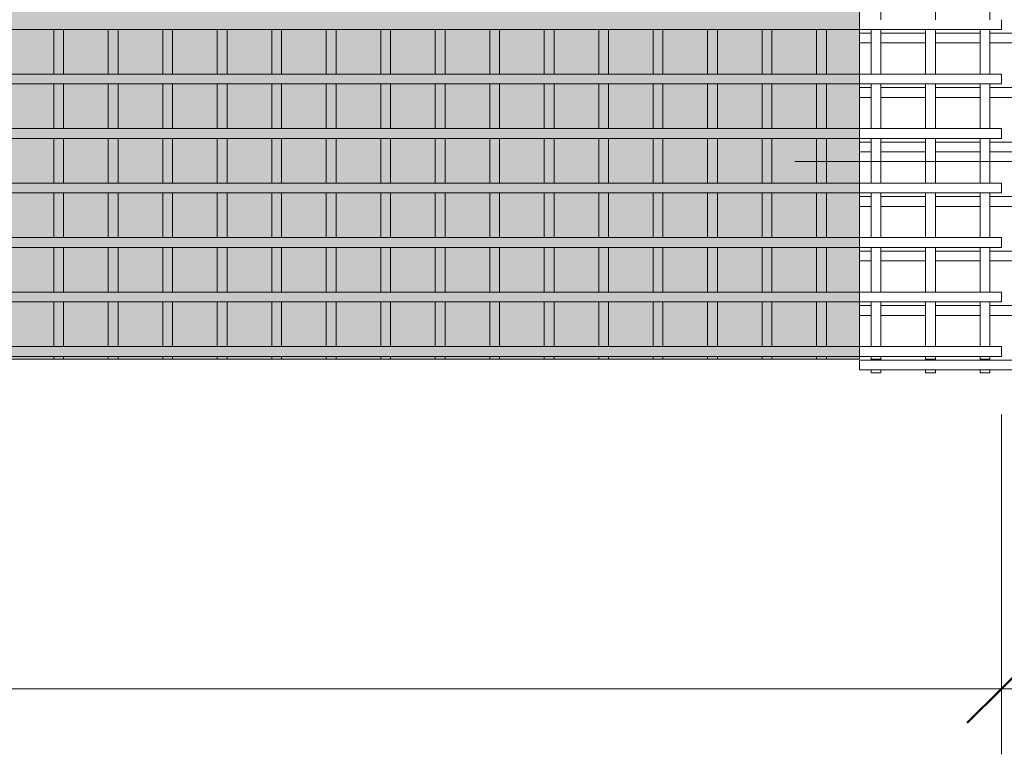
# Model space of a CAD drawing. Header units: millimetres. Extents: x 270 to 8201, y -488 to 3349.
# Tile 5 of 9: x 3745 to 5552, y -488 to 861. Entities that reach past the tile are written whole.
import ezdxf

# ---------------------------------------------------------------- set-up
doc = ezdxf.new("R2010")
doc.units = ezdxf.units.MM
for name, color, linetype, lineweight in [('A-ANNO-DIMS', 211, 'Continuous', 9), ('A-ANNO-DIMS-50', 211, 'Continuous', 9), ('A-DETL-GENF', 92, 'Continuous', 18), ('A-DETL-THIN', 151, 'Continuous', 18), ('A-GENM', 13, 'Continuous', 18), ('G-ANNO-SYMB', 111, 'Continuous', 9)]:
    doc.layers.add(name, color=color, linetype=linetype, lineweight=lineweight)
doc.styles.add('TechnicBold', font='techb___.ttf', dxfattribs={"height": 100})
doc.dimstyles.new('Technic_-_DiagonalSlash', dxfattribs={"dimscale": 304.8, "dimtxt": 134.269535, "dimasz": 0.410105, "dimexe": 0.393701, "dimexo": 0.82021, "dimgap": 0.287073, "dimtad": 1, "dimdec": 0, "dimzin": 0, "dimdsep": 46, "dimtxsty": 'TechnicBold', "dimblk1": 'OBLIQUE', "dimblk2": 'OBLIQUE', "dimsah": 1, "dimcen": 0.09, "dimdle": 0.393701, "dimazin": 0, "dimtfac": 1, "dimtdec": 4, "dimtix": 1, "dimtmove": 0, "dimatfit": 3, "dimfxl": 1, "dimtvp": 1, "dimtfill": 1, "dimtolj": 1, "dimtzin": 0, "dimarcsym": 2})

# ---------------------------------------------------------------- blocks, each defined once
blk = doc.blocks.new('United Steel Ductile SE91 Small Mesh - United Steel Ductile SE91 Small Mesh-261679-Level 1')
at = {"layer": 'A-GENM'}
for p, q in [((0, -1324.7), (0, -1306.7)), ((-4560, -1324.7), (-260.1, -1324.7)), ((-1738.9, -1324.7), (-1738.9, -1406.7)), ((-1720.9, -1406.7), (-1720.9, -1324.7)), ((-1638.9, -1324.7), (-1638.9, -1406.7)), ((-1620.9, -1406.7), (-1620.9, -1324.7)), ((-1538.9, -1324.7), (-1538.9, -1406.7)), ((-1520.9, -1406.7), (-1520.9, -1324.7)), ((-1438.9, -1324.7), (-1438.9, -1406.7)), ((-1420.9, -1406.7), (-1420.9, -1324.7)), ((-1338.9, -1324.7), (-1338.9, -1406.7)), ((-1320.9, -1406.7), (-1320.9, -1324.7)), ((-1238.9, -1324.7), (-1238.9, -1406.7)), ((-1220.9, -1406.7), (-1220.9, -1324.7)), ((-1138.9, -1324.7), (-1138.9, -1406.7)), ((-1120.9, -1406.7), (-1120.9, -1324.7)), ((-1038.9, -1324.7), (-1038.9, -1406.7)), ((-1020.9, -1406.7), (-1020.9, -1324.7)), ((-938.9, -1324.7), (-938.9, -1406.7)), ((-920.9, -1406.7), (-920.9, -1324.7)), ((-838.9, -1324.7), (-838.9, -1406.7)), ((-820.9, -1406.7), (-820.9, -1324.7)), ((-738.9, -1324.7), (-738.9, -1406.7)), ((-720.9, -1406.7), (-720.9, -1324.7)), ((-639, -1324.7), (-639, -1406.7)), ((-621, -1406.7), (-621, -1324.7)), ((-539, -1324.7), (-539, -1406.7)), ((-521, -1406.7), (-521, -1324.7)), ((-439, -1324.7), (-439, -1406.7)), ((-421, -1406.7), (-421, -1324.7)), ((-339, -1324.7), (-339, -1406.7)), ((-321, -1406.7), (-321, -1324.7)), ((-260.1, -1324.7), (0, -1324.7)), ((-239, -1324.7), (-239, -1406.7)), ((-221, -1406.7), (-221, -1324.7)), ((-139, -1324.7), (-139, -1406.7)), ((-121, -1406.7), (-121, -1324.7)), ((-39, -1324.7), (-39, -1406.7)), ((-21, -1406.7), (-21, -1324.7)), ((-260.1, -1406.7), (-4560, -1406.7)), ((0, -1406.7), (-260.1, -1406.7)), ((0, -1424.7), (0, -1406.7)), ((-4560, -1424.7), (-260.1, -1424.7)), ((-1738.9, -1424.7), (-1738.9, -1506.6)), ((-1720.9, -1506.6), (-1720.9, -1424.7)), ((-1638.9, -1424.7), (-1638.9, -1506.6)), ((-1620.9, -1506.6), (-1620.9, -1424.7)), ((-1538.9, -1424.7), (-1538.9, -1506.6)), ((-1520.9, -1506.6), (-1520.9, -1424.7)), ((-1438.9, -1424.7), (-1438.9, -1506.6)), ((-1420.9, -1506.6), (-1420.9, -1424.7)), ((-1338.9, -1424.7), (-1338.9, -1506.6)), ((-1320.9, -1506.6), (-1320.9, -1424.7)), ((-1238.9, -1424.7), (-1238.9, -1506.6)), ((-1220.9, -1506.6), (-1220.9, -1424.7)), ((-1138.9, -1424.7), (-1138.9, -1506.6)), ((-1120.9, -1506.6), (-1120.9, -1424.7)), ((-1038.9, -1424.7), (-1038.9, -1506.6)), ((-1020.9, -1506.6), (-1020.9, -1424.7)), ((-938.9, -1424.7), (-938.9, -1506.6)), ((-920.9, -1506.6), (-920.9, -1424.7)), ((-838.9, -1424.7), (-838.9, -1506.6)), ((-820.9, -1506.6), (-820.9, -1424.7)), ((-738.9, -1424.7), (-738.9, -1506.6)), ((-720.9, -1506.6), (-720.9, -1424.7)), ((-639, -1424.7), (-639, -1506.6)), ((-621, -1506.6), (-621, -1424.7)), ((-539, -1424.7), (-539, -1506.6)), ((-521, -1506.6), (-521, -1424.7)), ((-439, -1424.7), (-439, -1506.6)), ((-421, -1506.6), (-421, -1424.7)), ((-339, -1424.7), (-339, -1506.6)), ((-321, -1506.6), (-321, -1424.7)), ((-260.1, -1424.7), (0, -1424.7)), ((-239, -1424.7), (-239, -1506.6)), ((-221, -1506.6), (-221, -1424.7)), ((-139, -1424.7), (-139, -1506.6)), ((-121, -1506.6), (-121, -1424.7)), ((-39, -1424.7), (-39, -1506.6)), ((-21, -1506.6), (-21, -1424.7)), ((-260.1, -1506.6), (-4560, -1506.6)), ((0, -1506.6), (-260.1, -1506.6)), ((0, -1524.6), (0, -1506.6)), ((-4560, -1524.6), (-260.1, -1524.6)), ((-1738.9, -1524.6), (-1738.9, -1606.6)), ((-1720.9, -1606.6), (-1720.9, -1524.6)), ((-1638.9, -1524.6), (-1638.9, -1606.6)), ((-1620.9, -1606.6), (-1620.9, -1524.6)), ((-1538.9, -1524.6), (-1538.9, -1606.6)), ((-1520.9, -1606.6), (-1520.9, -1524.6)), ((-1438.9, -1524.6), (-1438.9, -1606.6)), ((-1420.9, -1606.6), (-1420.9, -1524.6)), ((-1338.9, -1524.6), (-1338.9, -1606.6)), ((-1320.9, -1606.6), (-1320.9, -1524.6)), ((-1238.9, -1524.6), (-1238.9, -1606.6)), ((-1220.9, -1606.6), (-1220.9, -1524.6)), ((-1138.9, -1524.6), (-1138.9, -1606.6)), ((-1120.9, -1606.6), (-1120.9, -1524.6)), ((-1038.9, -1524.6), (-1038.9, -1606.6)), ((-1020.9, -1606.6), (-1020.9, -1524.6)), ((-938.9, -1524.6), (-938.9, -1606.6)), ((-920.9, -1606.6), (-920.9, -1524.6)), ((-838.9, -1524.6), (-838.9, -1606.6)), ((-820.9, -1606.6), (-820.9, -1524.6)), ((-738.9, -1524.6), (-738.9, -1606.6)), ((-720.9, -1606.6), (-720.9, -1524.6)), ((-639, -1524.6), (-639, -1606.6)), ((-621, -1606.6), (-621, -1524.6)), ((-539, -1524.6), (-539, -1606.6)), ((-521, -1606.6), (-521, -1524.6)), ((-439, -1524.6), (-439, -1606.6)), ((-421, -1606.6), (-421, -1524.6)), ((-339, -1524.6), (-339, -1606.6)), ((-321, -1606.6), (-321, -1524.6)), ((-260.1, -1524.6), (0, -1524.6)), ((-239, -1524.6), (-239, -1606.6)), ((-221, -1606.6), (-221, -1524.6)), ((-139, -1524.6), (-139, -1606.6)), ((-121, -1606.6), (-121, -1524.6)), ((-39, -1524.6), (-39, -1606.6)), ((-21, -1606.6), (-21, -1524.6)), ((-260.1, -1606.6), (-4560, -1606.6)), ((0, -1606.6), (-260.1, -1606.6)), ((0, -1624.6), (0, -1606.6)), ((-4560, -1624.6), (-260.1, -1624.6)), ((-1738.9, -1624.6), (-1738.9, -1706.6)), ((-1720.9, -1706.6), (-1720.9, -1624.6)), ((-1638.9, -1624.6), (-1638.9, -1706.6)), ((-1620.9, -1706.6), (-1620.9, -1624.6)), ((-1538.9, -1624.6), (-1538.9, -1706.6)), ((-1520.9, -1706.6), (-1520.9, -1624.6)), ((-1438.9, -1624.6), (-1438.9, -1706.6)), ((-1420.9, -1706.6), (-1420.9, -1624.6)), ((-1338.9, -1624.6), (-1338.9, -1706.6)), ((-1320.9, -1706.6), (-1320.9, -1624.6)), ((-1238.9, -1624.6), (-1238.9, -1706.6)), ((-1220.9, -1706.6), (-1220.9, -1624.6)), ((-1138.9, -1624.6), (-1138.9, -1706.6)), ((-1120.9, -1706.6), (-1120.9, -1624.6)), ((-1038.9, -1624.6), (-1038.9, -1706.6)), ((-1020.9, -1706.6), (-1020.9, -1624.6)), ((-938.9, -1624.6), (-938.9, -1706.6)), ((-920.9, -1706.6), (-920.9, -1624.6)), ((-838.9, -1624.6), (-838.9, -1706.6)), ((-820.9, -1706.6), (-820.9, -1624.6)), ((-738.9, -1624.6), (-738.9, -1706.6)), ((-720.9, -1706.6), (-720.9, -1624.6)), ((-639, -1624.6), (-639, -1706.6)), ((-621, -1706.6), (-621, -1624.6)), ((-539, -1624.6), (-539, -1706.6)), ((-521, -1706.6), (-521, -1624.6)), ((-439, -1624.6), (-439, -1706.6)), ((-421, -1706.6), (-421, -1624.6)), ((-339, -1624.6), (-339, -1706.6)), ((-321, -1706.6), (-321, -1624.6)), ((-260.1, -1624.6), (0, -1624.6)), ((-239, -1624.6), (-239, -1706.6)), ((-221, -1706.6), (-221, -1624.6)), ((-139, -1624.6), (-139, -1706.6)), ((-121, -1706.6), (-121, -1624.6)), ((-39, -1624.6), (-39, -1706.6)), ((-21, -1706.6), (-21, -1624.6)), ((-260.1, -1706.6), (-4560, -1706.6)), ((0, -1706.6), (-260.1, -1706.6)), ((0, -1724.6), (0, -1706.6)), ((-4560, -1724.6), (-260.1, -1724.6)), ((-1738.9, -1724.6), (-1738.9, -1806.6)), ((-1720.9, -1806.6), (-1720.9, -1724.6)), ((-1638.9, -1724.6), (-1638.9, -1806.6)), ((-1620.9, -1806.6), (-1620.9, -1724.6)), ((-1538.9, -1724.6), (-1538.9, -1806.6)), ((-1520.9, -1806.6), (-1520.9, -1724.6)), ((-1438.9, -1724.6), (-1438.9, -1806.6)), ((-1420.9, -1806.6), (-1420.9, -1724.6)), ((-1338.9, -1724.6), (-1338.9, -1806.6)), ((-1320.9, -1806.6), (-1320.9, -1724.6)), ((-1238.9, -1724.6), (-1238.9, -1806.6)), ((-1220.9, -1806.6), (-1220.9, -1724.6)), ((-1138.9, -1724.6), (-1138.9, -1806.6)), ((-1120.9, -1806.6), (-1120.9, -1724.6)), ((-1038.9, -1724.6), (-1038.9, -1806.6)), ((-1020.9, -1806.6), (-1020.9, -1724.6)), ((-938.9, -1724.6), (-938.9, -1806.6)), ((-920.9, -1806.6), (-920.9, -1724.6)), ((-838.9, -1724.6), (-838.9, -1806.6)), ((-820.9, -1806.6), (-820.9, -1724.6)), ((-738.9, -1724.6), (-738.9, -1806.6)), ((-720.9, -1806.6), (-720.9, -1724.6)), ((-639, -1724.6), (-639, -1806.6)), ((-621, -1806.6), (-621, -1724.6)), ((-539, -1724.6), (-539, -1806.6)), ((-521, -1806.6), (-521, -1724.6)), ((-439, -1724.6), (-439, -1806.6)), ((-421, -1806.6), (-421, -1724.6)), ((-339, -1724.6), (-339, -1806.6)), ((-321, -1806.6), (-321, -1724.6)), ((-260.1, -1724.6), (0, -1724.6)), ((-239, -1724.6), (-239, -1806.6)), ((-221, -1806.6), (-221, -1724.6)), ((-139, -1724.6), (-139, -1806.6)), ((-121, -1806.6), (-121, -1724.6)), ((-39, -1724.6), (-39, -1806.6)), ((-21, -1806.6), (-21, -1724.6)), ((-260.1, -1806.6), (-4560, -1806.6)), ((0, -1806.6), (-260.1, -1806.6)), ((0, -1824.6), (0, -1806.6)), ((-4560, -1824.6), (-260.1, -1824.6)), ((-1738.9, -1824.6), (-1738.9, -1906.6)), ((-1720.9, -1906.6), (-1720.9, -1824.6)), ((-1638.9, -1824.6), (-1638.9, -1906.6)), ((-1620.9, -1906.6), (-1620.9, -1824.6)), ((-1538.9, -1824.6), (-1538.9, -1906.6)), ((-1520.9, -1906.6), (-1520.9, -1824.6)), ((-1438.9, -1824.6), (-1438.9, -1906.6)), ((-1420.9, -1906.6), (-1420.9, -1824.6)), ((-1338.9, -1824.6), (-1338.9, -1906.6)), ((-1320.9, -1906.6), (-1320.9, -1824.6)), ((-1238.9, -1824.6), (-1238.9, -1906.6)), ((-1220.9, -1906.6), (-1220.9, -1824.6)), ((-1138.9, -1824.6), (-1138.9, -1906.6)), ((-1120.9, -1906.6), (-1120.9, -1824.6)), ((-1038.9, -1824.6), (-1038.9, -1906.6)), ((-1020.9, -1906.6), (-1020.9, -1824.6)), ((-938.9, -1824.6), (-938.9, -1906.6)), ((-920.9, -1906.6), (-920.9, -1824.6)), ((-838.9, -1824.6), (-838.9, -1906.6)), ((-820.9, -1906.6), (-820.9, -1824.6)), ((-738.9, -1824.6), (-738.9, -1906.6)), ((-720.9, -1906.6), (-720.9, -1824.6)), ((-639, -1824.6), (-639, -1906.6)), ((-621, -1906.6), (-621, -1824.6)), ((-539, -1824.6), (-539, -1906.6)), ((-521, -1906.6), (-521, -1824.6)), ((-439, -1824.6), (-439, -1906.6)), ((-421, -1906.6), (-421, -1824.6)), ((-339, -1824.6), (-339, -1906.6)), ((-321, -1906.6), (-321, -1824.6)), ((-260.1, -1824.6), (0, -1824.6)), ((-239, -1824.6), (-239, -1906.6)), ((-221, -1906.6), (-221, -1824.6)), ((-139, -1824.6), (-139, -1906.6)), ((-121, -1906.6), (-121, -1824.6)), ((-39, -1824.6), (-39, -1906.6)), ((-21, -1906.6), (-21, -1824.6)), ((-260.1, -1906.6), (-4560, -1906.6)), ((0, -1906.6), (-260.1, -1906.6)), ((0, -1924.6), (0, -1906.6)), ((-4560, -1924.6), (-260.1, -1924.6)), ((-1738.9, -1924.6), (-1738.9, -1930)), ((-1738.9, -1930), (-1720.9, -1930)), ((-1720.9, -1930), (-1720.9, -1924.6)), ((-1638.9, -1924.6), (-1638.9, -1930)), ((-1638.9, -1930), (-1620.9, -1930)), ((-1620.9, -1930), (-1620.9, -1924.6)), ((-1538.9, -1924.6), (-1538.9, -1930)), ((-1538.9, -1930), (-1520.9, -1930)), ((-1520.9, -1930), (-1520.9, -1924.6)), ((-1438.9, -1924.6), (-1438.9, -1930)), ((-1438.9, -1930), (-1420.9, -1930)), ((-1420.9, -1930), (-1420.9, -1924.6)), ((-1338.9, -1924.6), (-1338.9, -1930)), ((-1338.9, -1930), (-1320.9, -1930)), ((-1320.9, -1930), (-1320.9, -1924.6)), ((-1238.9, -1924.6), (-1238.9, -1930)), ((-1238.9, -1930), (-1220.9, -1930)), ((-1220.9, -1930), (-1220.9, -1924.6)), ((-1138.9, -1924.6), (-1138.9, -1930)), ((-1138.9, -1930), (-1120.9, -1930)), ((-1120.9, -1930), (-1120.9, -1924.6)), ((-1038.9, -1924.6), (-1038.9, -1930)), ((-1038.9, -1930), (-1020.9, -1930)), ((-1020.9, -1930), (-1020.9, -1924.6)), ((-938.9, -1924.6), (-938.9, -1930)), ((-938.9, -1930), (-920.9, -1930)), ((-920.9, -1930), (-920.9, -1924.6)), ((-838.9, -1924.6), (-838.9, -1930)), ((-838.9, -1930), (-820.9, -1930)), ((-820.9, -1930), (-820.9, -1924.6)), ((-738.9, -1924.6), (-738.9, -1930)), ((-738.9, -1930), (-720.9, -1930)), ((-720.9, -1930), (-720.9, -1924.6)), ((-639, -1924.6), (-639, -1930)), ((-639, -1930), (-621, -1930)), ((-621, -1930), (-621, -1924.6)), ((-539, -1924.6), (-539, -1930)), ((-539, -1930), (-521, -1930)), ((-521, -1930), (-521, -1924.6)), ((-439, -1924.6), (-439, -1930)), ((-439, -1930), (-421, -1930)), ((-421, -1930), (-421, -1924.6)), ((-339, -1924.6), (-339, -1930)), ((-339, -1930), (-321, -1930)), ((-321, -1930), (-321, -1924.6)), ((-260.1, -1924.6), (0, -1924.6)), ((-239, -1924.6), (-239, -1930)), ((-239, -1930), (-221, -1930)), ((-221, -1930), (-221, -1924.6)), ((-139, -1924.6), (-139, -1930)), ((-139, -1930), (-121, -1930)), ((-121, -1930), (-121, -1924.6)), ((-39, -1924.6), (-39, -1930)), ((-39, -1930), (-21, -1930)), ((-21, -1930), (-21, -1924.6))]:
    blk.add_line(p, q, dxfattribs=at)
blk = doc.blocks.new('United Steel Ductile SE91 Small Mesh - United Steel Ductile SE91 Small Mesh-V2-Level 1')
at = {"layer": 'A-GENM'}
for p, q in [((-4520.8, -1282), (-4520.8, -1224.7)), ((-4420.8, -1282), (-4420.8, -1224.7)), ((-4320.8, -1282), (-4320.8, -1224.7)), ((-4520.8, -1306.7), (-4520.8, -1300)), ((-4420.8, -1306.7), (-4420.8, -1300)), ((-4320.8, -1306.7), (-4320.8, -1300)), ((-4538.9, -1306.7), (-4560, -1306.7)), ((-4560, -1306.7), (-4560, -1324.7)), ((-4438.9, -1306.7), (-4520.9, -1306.7)), ((-4338.9, -1306.7), (-4420.9, -1306.7)), ((-3893.4, -1306.7), (-4320.9, -1306.7)), ((-4560, -1324.7), (-4538.9, -1324.7)), ((-4520.9, -1324.7), (-4438.9, -1324.7)), ((-4520.8, -1382), (-4520.8, -1324.7)), ((-4420.9, -1324.7), (-4338.9, -1324.7)), ((-4420.8, -1382), (-4420.8, -1324.7)), ((-4320.9, -1324.7), (-3915.4, -1324.7)), ((-4320.8, -1382), (-4320.8, -1324.7)), ((-4538.9, -1406.7), (-4560, -1406.7)), ((-4560, -1406.7), (-4560, -1424.7)), ((-4438.9, -1406.7), (-4520.9, -1406.7)), ((-4520.8, -1406.7), (-4520.8, -1400)), ((-4338.9, -1406.7), (-4420.9, -1406.7)), ((-4420.8, -1406.7), (-4420.8, -1400)), ((-3976, -1406.7), (-4320.9, -1406.7)), ((-4320.8, -1406.7), (-4320.8, -1400)), ((-4560, -1424.7), (-4538.9, -1424.7)), ((-4520.9, -1424.7), (-4438.9, -1424.7)), ((-4520.8, -1482), (-4520.8, -1424.7)), ((-4420.9, -1424.7), (-4338.9, -1424.7)), ((-4420.8, -1482), (-4420.8, -1424.6)), ((-4320.9, -1424.7), (-3985.6, -1424.7)), ((-4320.8, -1482), (-4320.8, -1424.6)), ((-4538.9, -1506.6), (-4560, -1506.6)), ((-4560, -1506.6), (-4560, -1524.6)), ((-4438.9, -1506.6), (-4520.9, -1506.6)), ((-4520.8, -1506.6), (-4520.8, -1500)), ((-4338.9, -1506.6), (-4420.9, -1506.6)), ((-4420.8, -1506.6), (-4420.8, -1500)), ((-4006.4, -1506.6), (-4320.9, -1506.6)), ((-4320.8, -1506.7), (-4320.8, -1500)), ((-4560, -1524.6), (-4538.9, -1524.6)), ((-4520.9, -1524.6), (-4438.9, -1524.6)), ((-4520.8, -1581.9), (-4520.8, -1524.6)), ((-4420.9, -1524.6), (-4338.9, -1524.6)), ((-4420.8, -1581.9), (-4420.8, -1524.6)), ((-4320.9, -1524.6), (-4008.2, -1524.6)), ((-4320.8, -1581.9), (-4320.8, -1524.6)), ((-4538.9, -1606.6), (-4560, -1606.6)), ((-4560, -1606.6), (-4560, -1624.6)), ((-4438.9, -1606.6), (-4520.9, -1606.6)), ((-4520.8, -1606.6), (-4520.8, -1599.9)), ((-4338.9, -1606.6), (-4420.9, -1606.6)), ((-4420.8, -1606.6), (-4420.8, -1599.9)), ((-4002.4, -1606.6), (-4320.9, -1606.6)), ((-4320.8, -1606.6), (-4320.8, -1599.9)), ((-4560, -1624.6), (-4538.9, -1624.6)), ((-4520.9, -1624.6), (-4438.9, -1624.6)), ((-4520.8, -1681.9), (-4520.8, -1624.6)), ((-4420.9, -1624.6), (-4338.9, -1624.6)), ((-4420.8, -1681.9), (-4420.8, -1624.6)), ((-4320.9, -1624.6), (-3996.9, -1624.6)), ((-4320.8, -1681.9), (-4320.8, -1624.6)), ((-4538.9, -1706.6), (-4560, -1706.6)), ((-4560, -1706.6), (-4560, -1724.6)), ((-4438.9, -1706.6), (-4520.9, -1706.6)), ((-4520.8, -1706.6), (-4520.8, -1699.9)), ((-4338.9, -1706.6), (-4420.9, -1706.6)), ((-4420.8, -1706.6), (-4420.8, -1699.9)), ((-3960.6, -1706.6), (-4320.9, -1706.6)), ((-4320.8, -1706.6), (-4320.8, -1699.9)), ((-4560, -1724.6), (-4538.9, -1724.6)), ((-4520.9, -1724.6), (-4438.9, -1724.6)), ((-4520.8, -1781.9), (-4520.8, -1724.6)), ((-4420.9, -1724.6), (-4338.9, -1724.6)), ((-4420.8, -1781.9), (-4420.8, -1724.6)), ((-4320.9, -1724.6), (-3946.5, -1724.6)), ((-4320.8, -1781.9), (-4320.8, -1724.6)), ((-4538.9, -1806.6), (-4560, -1806.6)), ((-4560, -1806.6), (-4560, -1824.6)), ((-4438.9, -1806.6), (-4520.9, -1806.6)), ((-4520.8, -1806.6), (-4520.8, -1799.9)), ((-4338.9, -1806.6), (-4420.9, -1806.6)), ((-4420.8, -1806.6), (-4420.8, -1799.9)), ((-3848.8, -1806.6), (-4320.9, -1806.6)), ((-4320.8, -1806.6), (-4320.8, -1799.9)), ((-4560, -1824.6), (-4538.9, -1824.6)), ((-4520.9, -1824.6), (-4438.9, -1824.6)), ((-4520.8, -1881.9), (-4520.8, -1824.6)), ((-4420.9, -1824.6), (-4338.9, -1824.6)), ((-4420.8, -1881.9), (-4420.8, -1824.6)), ((-4320.9, -1824.6), (-3807.8, -1824.6)), ((-4320.8, -1881.9), (-4320.8, -1824.6)), ((-2833.3, -1906.6), (-4560, -1906.6)), ((-4560, -1906.6), (-4560, -1924.6)), ((-4538.8, -1905.3), (-4538.8, -1906.6)), ((-4520.8, -1906.6), (-4520.8, -1899.9)), ((-4438.8, -1905.3), (-4438.8, -1906.6)), ((-4420.8, -1906.6), (-4420.8, -1899.9)), ((-4338.8, -1905.3), (-4338.8, -1906.6)), ((-4320.8, -1906.6), (-4320.8, -1899.9)), ((-4560, -1924.6), (-2833.3, -1924.6)), ((-4538.8, -1924.7), (-4538.8, -1930)), ((-4538.8, -1930), (-4520.8, -1930)), ((-4520.8, -1930), (-4520.8, -1924.7)), ((-4438.8, -1924.7), (-4438.8, -1930)), ((-4438.8, -1930), (-4420.8, -1930)), ((-4420.8, -1930), (-4420.8, -1924.7)), ((-4338.8, -1924.7), (-4338.8, -1930)), ((-4338.8, -1930), (-4320.8, -1930)), ((-4320.8, -1930), (-4320.8, -1924.7))]:
    blk.add_line(p, q, dxfattribs=at)
blk = doc.blocks.new('DIMBLOCK2-Level 1')
at = {"layer": 'A-ANNO-DIMS-50'}
for p, q in [((936.3, -367.5), (936.3, 133)), ((5546.3, -367.5), (5546.3, 136.3)), ((816.3, -367.5), (5666.3, -367.5)), ((936.3, -367.5), (936.3, -487.5)), ((5546.3, -367.5), (5546.3, -487.5))]:
    blk.add_line(p, q, dxfattribs=at)
at = {"layer": 'A-ANNO-DIMS-50', "lineweight": 50}
for p, q in [((936.3, -367.5), (998.8, -305)), ((5546.3, -367.5), (5608.8, -305)), ((936.3, -367.5), (873.8, -430)), ((5546.3, -367.5), (5483.8, -430))]:
    blk.add_line(p, q, dxfattribs=at)
at = {"layer": 'A-ANNO-DIMS-50', "color": 0, "insert": (3091.8, -151.3), "char_height": 100, "width": 358.691, "attachment_point": 1, "line_spacing_factor": 0.959068, "style": 'TechnicBold', "bg_fill": 3, "box_fill_scale": 1.25, "bg_fill_color": 9, "bg_fill_true_color": 13158600, "bg_fill_transparency": 0}
blk.add_mtext('4610', dxfattribs=at)
blk = doc.blocks.new('_Oblique')
at = {"color": 0, "linetype": 'ByBlock', "lineweight": -2}
blk.add_line((-0.5, -0.5), (0.5, 0.5), dxfattribs=at)

msp = doc.modelspace()

# ---------------------------------------------------------------- hatches: boundary and pattern name
at = {"layer": 'A-DETL-GENF', "transparency": 33554534}
msp.add_hatch(color=155, dxfattribs=at).paths.add_polyline_path([(3542.4, 237.3), (5286.2, 237.3), (5286.2, 1932.6), (986.3, 1932.6), (986.3, 237.3), (3486.4, 237.3)])

# ---------------------------------------------------------------- linework, layer by layer
at = {"layer": 'A-DETL-THIN'}
for p, q in [((5286.2, 237.3), (5286.2, 1932.6)), ((986.3, 237.3), (5286.2, 237.3))]:
    msp.add_line(p, q, dxfattribs=at)
at = {"layer": 'G-ANNO-SYMB'}
msp.add_line((5167.3, 600.1), (5835.6, 600.1), dxfattribs=at)

# ---------------------------------------------------------------- block references
at = {"layer": 'A-GENM'}
for name, p in [('United Steel Ductile SE91 Small Mesh - United Steel Ductile SE91 Small Mesh-261679-Level 1', (5546.3, 2167.3)), ('United Steel Ductile SE91 Small Mesh - United Steel Ductile SE91 Small Mesh-V2-Level 1', (9846.2, 2142.6))]:
    msp.add_blockref(name, p, dxfattribs=at)

# ---------------------------------------------------------------- next in the draw order: dimensions: what is measured, and where the dimension line sits
at = {"layer": 'A-ANNO-DIMS'}
dim = msp.add_linear_dim(base=(5546.3, -367.5), p1=(936.3, 383), p2=(5546.3, 386.3), dimstyle='Technic_-_DiagonalSlash', override={"dimpost": '<>', "dimfxl": 4610.001147}, dxfattribs=at)
dim.commit()
dim.dimension.update_dxf_attribs({"geometry": 'DIMBLOCK2-Level 1', "text_midpoint": (3241.3, -229.1)})

doc.saveas('drawing.dxf')
